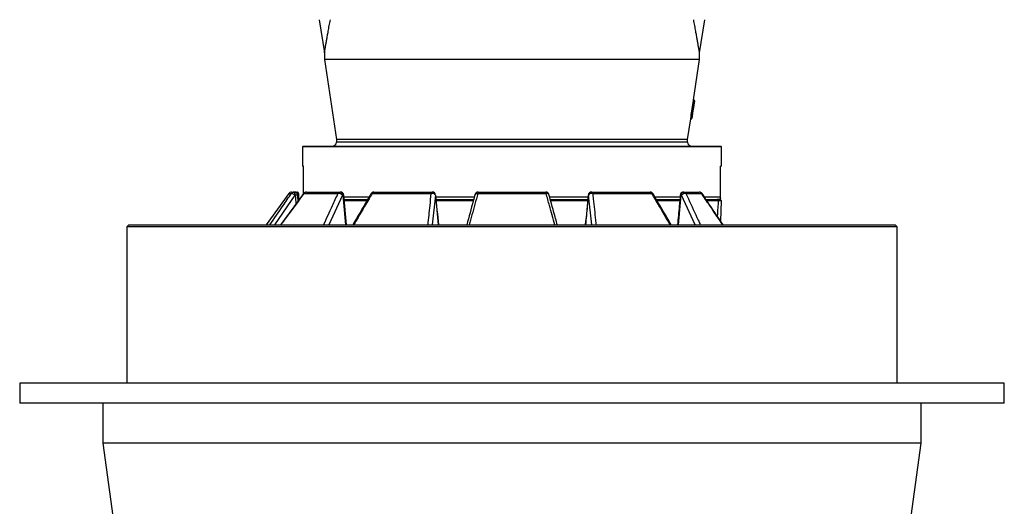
# Model space of a CAD drawing. Header units: millimetres. Extents: x 1228 to 2708, y 240 to 3424.
# Tile 3 of 7: x 1228 to 2708, y 1000 to 1732. Entities that reach past the tile are written whole.
import ezdxf

# ---------------------------------------------------------------- set-up
doc = ezdxf.new("R2010")
doc.units = ezdxf.units.MM

msp = doc.modelspace()

# ---------------------------------------------------------------- linework, layer by layer
at = {"color": 7, "linetype": 'Continuous', "lineweight": 25}
for p, q in [((1678.1, 1731.5), (1686.1, 1681.5)), ((2250.1, 1681.5), (2258.1, 1731.5)), ((1686.1, 1681.6), (1686.1, 1671.5)), ((2250.1, 1671.5), (2250.1, 1681.6)), ((1686.1, 1671.5), (1704.1, 1551.5)), ((2250.1, 1671.5), (1686.1, 1671.5)), ((2241, 1610.9), (2250.1, 1671.5)), ((2239.4, 1596.9), (2241.4, 1609.8)), ((2242.4, 1609.6), (2240.4, 1596.8)), ((2240.9, 1609.9), (2241.4, 1609.8)), ((2241, 1610.9), (2241.5, 1610.8)), ((2241.4, 1609.8), (2241.5, 1610.8)), ((2242.4, 1609.6), (2241.4, 1609.8)), ((2237.4, 1583), (2239.1, 1594.6)), ((2240.1, 1594.8), (2238.4, 1583.3)), ((2238.5, 1594.6), (2239.1, 1594.6)), ((2238.7, 1596), (2239.3, 1596)), ((2238.9, 1597), (2239.4, 1596.9)), ((2239.1, 1594.6), (2239.3, 1596)), ((2239.3, 1596), (2239.4, 1596.9)), ((2240.4, 1596.8), (2239.4, 1596.9)), ((2240.4, 1596.8), (2240.1, 1594.8)), ((2232.1, 1551.5), (2236.8, 1582.5)), ((2236.8, 1582.5), (2237.3, 1582.5)), ((2236.9, 1583.1), (2237.4, 1583)), ((1654.1, 1541.5), (1653.1, 1540.5)), ((1653.1, 1540.5), (1653.1, 1511.5)), ((2283.1, 1540.5), (1653.1, 1540.5)), ((1654.1, 1541.5), (2282.1, 1541.5)), ((1704.1, 1551.5), (1704.1, 1547.5)), ((2232.1, 1551.5), (1704.1, 1551.5)), ((2232.1, 1547.5), (2232.1, 1551.5)), ((2283.1, 1540.5), (2282.1, 1541.5)), ((2283.1, 1511.5), (2283.1, 1540.5)), ((1654.6, 1511.5), (1653.1, 1511.5)), ((1654.6, 1469.8), (1654.6, 1511.5)), ((2283.1, 1511.5), (2281.7, 1511.5)), ((2281.7, 1465), (2281.7, 1511.5)), ((1632.6, 1470.5), (1598.4, 1423.3)), ((1636.7, 1472.5), (1640.6, 1472.5)), ((1640.6, 1472.5), (1641.1, 1472.5)), ((1642.4, 1468), (1641.9, 1468)), ((1646.7, 1459.1), (1646.1, 1467.8)), ((1647.2, 1470.6), (1647.2, 1470.6)), ((1647.2, 1467.8), (1647.4, 1460.1)), ((1655.3, 1470.5), (1706.7, 1470.5)), ((1659.1, 1472.5), (1709.8, 1472.5)), ((1709.8, 1472.5), (1710.2, 1472.5)), ((1713.7, 1468), (1713.3, 1468)), ((1719.3, 1423.3), (1715.2, 1468)), ((1757.9, 1470.5), (1846.8, 1470.5)), ((1760.4, 1472.5), (1848.3, 1472.5)), ((1848.3, 1472.5), (1848.4, 1472.5)), ((1853.2, 1468), (1853.1, 1468)), ((1857.7, 1423.3), (1853.4, 1468)), ((1916.8, 1470.5), (2019.5, 1470.5)), ((1917.4, 1472.5), (2018.8, 1472.5)), ((2083.2, 1468), (2083, 1468)), ((2087.8, 1472.5), (2088, 1472.5)), ((2088, 1472.5), (2175.8, 1472.5)), ((2089.4, 1470.5), (2178.4, 1470.5)), ((2222.9, 1468), (2222.5, 1468)), ((2226, 1472.5), (2226.4, 1472.5)), ((2226.4, 1472.5), (2249.6, 1472.5)), ((2229.6, 1470.5), (2253.1, 1470.5)), ((1753, 1465), (1715.4, 1465)), ((1749.8, 1459.5), (1715.9, 1459.5)), ((1911.5, 1465), (1853.6, 1465)), ((1910, 1459.5), (1854.1, 1459.5)), ((2082.6, 1465), (2024.7, 1465)), ((2082.1, 1459.5), (2026.2, 1459.5)), ((2220.9, 1465), (2183.1, 1465)), ((2220.3, 1459.5), (2186.4, 1459.5)), ((2281.7, 1465), (2257.5, 1465)), ((2278.2, 1459.5), (2261.1, 1459.5)), ((2278.2, 1459.5), (2278.2, 1459.5)), ((2283, 1459.5), (2278.2, 1459.5)), ((2281.1, 1461.4), (2281.7, 1462.5)), ((2281.1, 1461.5), (2281.1, 1461.5)), ((2283, 1459.5), (2281.1, 1461.5)), ((2283, 1459.5), (2281.2, 1461.5)), ((2281.9, 1428.6), (2283, 1459.5)), ((1392.1, 1423.3), (1389.1, 1420.3)), ((1392.1, 1423.3), (2544.1, 1423.3)), ((2547.1, 1420.3), (2544.1, 1423.3)), ((1389.1, 1420.3), (1389.1, 1185.4)), ((2547.1, 1420.3), (1389.1, 1420.3)), ((2547.1, 1185.4), (2547.1, 1420.3)), ((1228.1, 1185.4), (1228.1, 1155.4)), ((1968.1, 1185.4), (1228.1, 1185.4)), ((2708.1, 1185.4), (1968.1, 1185.4)), ((2708.1, 1155.4), (2708.1, 1185.4)), ((1968.1, 1155.4), (1228.1, 1155.4)), ((1353.1, 1155.4), (1353.1, 1095.4)), ((2708.1, 1155.4), (1968.1, 1155.4)), ((2583.1, 1095.4), (2583.1, 1155.4)), ((1353.1, 1095.4), (1368.1, 985.4)), ((2583.1, 1095.4), (1353.1, 1095.4)), ((2568.1, 985.4), (2583.1, 1095.4))]:
    msp.add_line(p, q, dxfattribs=at)
at = {"color": 1, "linetype": 'Continuous', "lineweight": 25}
for p, q in [((2237.3, 1582.5), (2237.4, 1583)), ((2232.1, 1547.5), (1704.1, 1547.5)), ((1641.9, 1468), (1611.1, 1423.3)), ((1632.6, 1470.5), (1636.6, 1470.5)), ((1646.1, 1467.8), (1646.3, 1467.8)), ((1646.4, 1462.7), (1646.3, 1467.8)), ((1713.3, 1468), (1692.8, 1423.3)), ((1853.1, 1468), (1848.3, 1423.3)), ((2087.9, 1423.3), (2083.2, 1468)), ((2243.5, 1423.3), (2222.9, 1468)), ((2281.9, 1428.6), (2283, 1459.5))]:
    msp.add_line(p, q, dxfattribs=at)
at = {"color": 7, "linetype": 'Continuous', "lineweight": 25, "flags": 128}
for points in [[(2238.9, 1597), (2239.1, 1598.3), (2240.9, 1609.9)], [(2239.1, 1594.6), (2239.3, 1594.5), (2239.5, 1594.5), (2239.6, 1594.5), (2239.8, 1594.6), (2239.9, 1594.6), (2240, 1594.7), (2240.1, 1594.7), (2240.1, 1594.8)], [(2237.4, 1583), (2237.6, 1583), (2237.7, 1583), (2237.9, 1583), (2238.1, 1583.1), (2238.2, 1583.1), (2238.3, 1583.2), (2238.4, 1583.2), (2238.4, 1583.3)], [(1641.9, 1468), (1641, 1468.5), (1640.2, 1469.1), (1639.4, 1469.6), (1638.6, 1469.9), (1637.9, 1470.2), (1637.3, 1470.4), (1636.9, 1470.5), (1636.6, 1470.5)], [(1641.9, 1468), (1641.8, 1468.9), (1641.7, 1469.7), (1641.6, 1470.5), (1641.4, 1471.2), (1641.3, 1471.8), (1641, 1472.2), (1640.8, 1472.4), (1640.6, 1472.5)], [(1642.4, 1468), (1642.4, 1468.9), (1642.3, 1469.7), (1642.2, 1470.5), (1642, 1471.2), (1641.8, 1471.8), (1641.6, 1472.2), (1641.4, 1472.4), (1641.1, 1472.5)], [(1645.8, 1470.7), (1645.8, 1471.1), (1645.7, 1471.4), (1645.7, 1471.7), (1645.6, 1472), (1645.5, 1472.2), (1645.4, 1472.4), (1645.3, 1472.5), (1645.2, 1472.5)], [(1646.3, 1467.8), (1646.5, 1467.8), (1646.7, 1467.8), (1646.9, 1467.8), (1647.1, 1467.8), (1647.2, 1467.8), (1647.2, 1467.8), (1647.3, 1467.8), (1647.2, 1467.8)], [(1713.3, 1468), (1713.2, 1468.9), (1713, 1469.7), (1712.6, 1470.5), (1712.2, 1471.2), (1711.7, 1471.8), (1711.1, 1472.2), (1710.5, 1472.4), (1709.8, 1472.5)], [(1713.7, 1468), (1713.6, 1468.9), (1713.4, 1469.7), (1713, 1470.5), (1712.6, 1471.2), (1712.1, 1471.8), (1711.5, 1472.2), (1710.9, 1472.4), (1710.2, 1472.5)], [(1846.8, 1470.5), (1846.9, 1470.9), (1847.1, 1471.3), (1847.3, 1471.7), (1847.4, 1472), (1847.6, 1472.2), (1847.8, 1472.4), (1848.1, 1472.5), (1848.3, 1472.5)], [(2088, 1472.5), (2088.2, 1472.5), (2088.4, 1472.4), (2088.6, 1472.2), (2088.8, 1472), (2089, 1471.7), (2089.2, 1471.3), (2089.3, 1470.9), (2089.4, 1470.5)], [(2222.5, 1468), (2222.6, 1468.9), (2222.9, 1469.7), (2223.2, 1470.5), (2223.6, 1471.2), (2224.2, 1471.8), (2224.8, 1472.2), (2225.4, 1472.4), (2226, 1472.5)], [(2222.9, 1468), (2223, 1468.9), (2223.3, 1469.7), (2223.6, 1470.5), (2224, 1471.2), (2224.6, 1471.8), (2225.2, 1472.2), (2225.8, 1472.4), (2226.4, 1472.5)]]:
    msp.add_lwpolyline(points, dxfattribs=at)
at = {"color": 1, "linetype": 'Continuous', "lineweight": 25, "flags": 128}
for points in [[(1655.1, 1470.5), (1655.1, 1470.5), (1655.3, 1470.5)], [(1853.2, 1468), (1853.4, 1468), (1853.4, 1468)], [(1912.6, 1468.9), (1912.7, 1469.1), (1913, 1469.6), (1913.5, 1469.9), (1914.2, 1470.2), (1915, 1470.4), (1915.8, 1470.5), (1916.8, 1470.5)], [(2023.7, 1468.8), (2023.6, 1469.1), (2023.2, 1469.6), (2022.7, 1469.9), (2022.1, 1470.2), (2021.3, 1470.4), (2020.4, 1470.5), (2019.5, 1470.5)], [(2083, 1468), (2082.9, 1468), (2082.9, 1468)], [(2253.8, 1470.3), (2253.7, 1470.4), (2253.5, 1470.5), (2253.1, 1470.5)]]:
    msp.add_lwpolyline(points, dxfattribs=at)
at = {"color": 7, "linetype": 'Continuous', "lineweight": 25}
for centre, radius, start, end in [((2241.4, 1609.8), 1, 351.4692, 81.4692), ((2239.1, 1595), 1, 351.4692, 81.4692), ((2237.4, 1583.5), 1, 261.4692, 351.4692), ((1698.1, 1547.5), 6, 270, 0), ((2238.1, 1547.5), 6, 180, 270), ((1636.7, 1467.5), 5, 90, 144), ((1640.6, 1467.6), 4.92, 90.0983, 144.4526), ((1641.1, 1467.5), 5, 3.683, 90), ((1645.2, 1470.5), 2, 1.6912, 90), ((1659.1, 1467.5), 5, 90, 143.5824), ((1659.2, 1467.9), 4.57, 90.6264, 146.6876), ((1710, 1468.8), 3.72, 92.7667, 153.5865), ((1707.1, 1461.5), 8.92, 45.8956, 92.9894), ((1710.2, 1467.5), 5, 5.2796, 90), ((1760.4, 1467.5), 5, 90, 149.6575), ((1760.8, 1469.5), 3.03, 96.5391, 161.693), ((1848, 1464.3), 6.26, 35.5797, 100.9192), ((1848.2, 1467.6), 4.9, 3.9146, 89.104), ((1848.4, 1467.5), 5, 5.4659, 90), ((1848.3, 1467.6), 4.9, 3.9146, 89.104), ((1917.4, 1467.5), 5, 90, 164.5643), ((1919.7, 1470.7), 2.91, 141.5485, 185.0246), ((2018.8, 1467.5), 5, 15.4357, 90), ((2016.6, 1470.7), 2.91, 354.9754, 38.4515), ((2087.8, 1467.5), 5, 90, 174.5341), ((2087.9, 1467.6), 4.9, 90.896, 176.0854), ((2088.1, 1467.6), 4.9, 90.896, 176.0854), ((2088.3, 1464.3), 6.26, 79.0808, 144.4203), ((2175.8, 1467.5), 5, 30.3425, 90), ((2175.5, 1469.5), 3.03, 18.307, 83.4609), ((2226, 1467.5), 5, 90, 174.7204), ((2229.1, 1461.5), 8.92, 87.0106, 134.1044), ((2226.3, 1468.8), 3.72, 26.4135, 87.2333), ((2249.6, 1467.5), 5, 34.0489, 90), ((2249.5, 1468.4), 4.09, 29.7157, 88.3612)]:
    msp.add_arc(centre, radius, start, end, dxfattribs=at)
at = {"color": 1, "linetype": 'Continuous', "lineweight": 25}
for centre, radius, start, end in [((1644, 1457.9), 10.2, 77.7507, 98.7024), ((1646.2, 1467.7), 3.01, 70.8943, 97.6932), ((1714.6, 1462.7), 5.33, 83.0974, 98.8113), ((1757.3, 1468.9), 1.68, 70.1716, 135.9715), ((2178.9, 1468.9), 1.68, 43.8347, 109.8681), ((2221.7, 1462.7), 5.33, 81.1887, 96.9027)]:
    msp.add_arc(centre, radius, start, end, dxfattribs=at)
at = {"color": 7, "linetype": 'Continuous', "lineweight": 25}
for centre, major_axis, ratio, start_param, end_param in [((1961.2, 1839.1), (-26.1, 667.5), 0.433334, 4.301879, 4.320504), ((1968.1, -7524.6), (313.8, 9020.4), 0.00304, 0.08988, 0.114914)]:
    msp.add_ellipse(centre, major_axis=major_axis, ratio=ratio, start_param=start_param, end_param=end_param, dxfattribs=at)
at = {"color": 1, "linetype": 'Continuous', "lineweight": 25}
for centre, major_axis, ratio, start_param, end_param in [((1894.6, 4363.3), (-125.5, 5516.4), 0.067633, 2.121808, 2.124689), ((1767.2, 4363.3), (-342.1, 5516.4), 0.049347, 2.120286, 2.12982), ((1693.7, 4363.3), (-466.3, 5516.4), 0.018003, 2.121825, 2.131359), ((2242.6, 4363.3), (466.3, 5516.4), 0.018003, 4.151827, 4.161361), ((2169, 4363.3), (342.1, 5516.4), 0.049347, 4.153365, 4.162899)]:
    msp.add_ellipse(centre, major_axis=major_axis, ratio=ratio, start_param=start_param, end_param=end_param, dxfattribs=at)
at = {"color": 7, "linetype": 'Continuous', "lineweight": 25}
for points, knots in [([(1686.1, 1681.6), (1686.1, 1681.6), (1686.1, 1681.5), (1686.2, 1682), (1686.4, 1682.9), (1686.6, 1684.3), (1686.9, 1686.2), (1687.3, 1688.5), (1687.9, 1691.7), (1688.7, 1696), (1689.6, 1701.5), (1690.7, 1707.5), (1692, 1714.6), (1693.4, 1722.5), (1694.5, 1728.5), (1695.1, 1731.5)], [0, 0, 0, 0, 0.029184, 0.081191, 0.133664, 0.190056, 0.246905, 0.304966, 0.36335, 0.458683, 0.554785, 0.652603, 0.750789, 0.875222, 1, 1, 1, 1]), ([(2250.1, 1681.6), (2250.1, 1681.6), (2250.1, 1681.5), (2250, 1682), (2249.9, 1682.9), (2249.6, 1684.3), (2249.3, 1686.2), (2248.9, 1688.5), (2248.3, 1691.7), (2247.6, 1696), (2246.6, 1701.5), (2245.5, 1707.5), (2244.3, 1714.6), (2242.8, 1722.5), (2241.7, 1728.5), (2241.2, 1731.5)], [0, 0, 0, 0, 0.0291841, 0.0811909, 0.1336642, 0.1900558, 0.2469054, 0.3049655, 0.3633505, 0.4586826, 0.5547855, 0.6526027, 0.7507894, 0.8752222, 1, 1, 1, 1]), ([(2240.9, 1609.9), (2240.9, 1610), (2240.9, 1610.1), (2240.9, 1610.4), (2240.9, 1610.5), (2241, 1610.7), (2241, 1610.7), (2241, 1610.8), (2241, 1610.9), (2241, 1610.9)], [0, 0, 0, 0, 0.25, 0.25, 0.5, 0.5, 0.75, 0.75, 1, 1, 1, 1]), ([(2238.5, 1594.6), (2238.5, 1594.8), (2238.6, 1595), (2238.6, 1595.3), (2238.6, 1595.4), (2238.7, 1595.7), (2238.7, 1595.8), (2238.7, 1596), (2238.7, 1596), (2238.7, 1596)], [0, 0, 0, 0, 0.25, 0.25, 0.5, 0.5, 0.75, 0.75, 1, 1, 1, 1]), ([(2238.8, 1596), (2238.8, 1596), (2238.8, 1596.1), (2238.8, 1596.2), (2238.8, 1596.2), (2238.8, 1596.4), (2238.9, 1596.5), (2238.9, 1596.8), (2238.9, 1596.9), (2238.9, 1597)], [0, 0, 0, 0, 0.25, 0.25, 0.5, 0.5, 0.75, 0.75, 1, 1, 1, 1]), ([(2236.8, 1582.5), (2236.8, 1582.5), (2236.8, 1582.5), (2236.8, 1582.7), (2236.8, 1582.9), (2236.9, 1583), (2236.9, 1583.1)], [0, 0, 0, 0, 0.18873, 0.486071, 0.783414, 1, 1, 1, 1]), ([(1655.1, 1470.5), (1652.8, 1467.3), (1641.2, 1451.6), (1629.6, 1435.9), (1620.4, 1423.3)], [0, 0, 0, 0, 0.200369, 1, 1, 1, 1]), ([(1641.3, 1472.5), (1641.6, 1472.5), (1642.4, 1472.5), (1643.7, 1472.5), (1644.8, 1472.5), (1645.2, 1472.5)], [0, 0, 0, 0, 0.316471, 0.782434, 1, 1, 1, 1]), ([(1646.3, 1467.8), (1646.2, 1468.3), (1646.2, 1468.8), (1646, 1469.8), (1645.9, 1470.2), (1645.8, 1470.7)], [0, 0, 0, 0, 0.5, 0.5, 1, 1, 1, 1]), ([(1647.2, 1470.6), (1647.2, 1470.1), (1647.2, 1469.6), (1647.2, 1468.7), (1647.2, 1468.3), (1647.2, 1467.8)], [0, 0, 0, 0, 0.5, 0.5, 1, 1, 1, 1]), ([(1756.1, 1470), (1754.3, 1466.9), (1745.2, 1451.3), (1736.1, 1435.8), (1728.8, 1423.3)], [0, 0, 0, 0, 0.202255, 1, 1, 1, 1]), ([(1912.6, 1468.9), (1911.7, 1465.7), (1907.5, 1450.5), (1903.4, 1435.4), (1900.1, 1423.3)], [0, 0, 0, 0, 0.2075282, 1, 1, 1, 1]), ([(2036.2, 1423.3), (2035.4, 1426.4), (2031.2, 1441.6), (2027, 1456.8), (2023.7, 1468.8)], [0, 0, 0, 0, 0.202893, 1, 1, 1, 1]), ([(2082.9, 1468), (2082.3, 1462.4), (2080.9, 1447.5), (2079.5, 1432.6), (2078.6, 1423.3)], [0, 0, 0, 0, 0.37552, 1, 1, 1, 1]), ([(2207.4, 1423.3), (2205.4, 1426.8), (2196.3, 1442.4), (2187.2, 1457.9), (2180.1, 1470)], [0, 0, 0, 0, 0.223196, 1, 1, 1, 1]), ([(2221.1, 1468), (2220.5, 1462.4), (2219.2, 1447.5), (2217.8, 1432.6), (2216.9, 1423.3)], [0, 0, 0, 0, 0.375655, 1, 1, 1, 1]), ([(2285.5, 1423.3), (2278.9, 1433.1), (2268.3, 1448.8), (2257.7, 1464.5), (2253.8, 1470.3)], [0, 0, 0, 0, 0.627065, 1, 1, 1, 1]), ([(1715.8, 1461.5), (1717.1, 1461.5), (1722.4, 1461.5), (1732.7, 1461.5), (1743.2, 1461.5), (1749.7, 1461.5), (1751.1, 1461.5)], [0, 0, 0, 0, 0.128026, 0.508917, 0.889808, 1, 1, 1, 1]), ([(1854, 1461.5), (1858.5, 1461.5), (1869.3, 1461.5), (1887.1, 1461.5), (1901.5, 1461.5), (1909.4, 1461.5), (1910.6, 1461.5)], [0, 0, 0, 0, 0.244744, 0.592214, 0.939685, 1, 1, 1, 1]), ([(2025.7, 1461.5), (2026.8, 1461.5), (2034.8, 1461.5), (2049.2, 1461.5), (2066.9, 1461.5), (2077.8, 1461.5), (2082.2, 1461.5)], [0, 0, 0, 0, 0.060429, 0.407853, 0.755277, 1, 1, 1, 1]), ([(2185.1, 1461.5), (2186.6, 1461.5), (2193, 1461.5), (2203.5, 1461.5), (2213.9, 1461.5), (2219.1, 1461.5), (2220.5, 1461.5)], [0, 0, 0, 0, 0.110638, 0.491316, 0.871994, 1, 1, 1, 1]), ([(2259.7, 1461.5), (2261, 1461.5), (2264.4, 1461.5), (2268.8, 1461.5), (2273.3, 1461.5), (2275.4, 1461.5), (2276.5, 1461.5)], [0, 0, 0, 0, 0.168935, 0.445956, 0.722978, 1, 1, 1, 1]), ([(2281.1, 1461.5), (2281.1, 1461.5), (2281.1, 1461.5), (2281.1, 1461.5), (2281.1, 1461.5), (2281, 1461.5), (2281, 1461.5), (2280.9, 1461.5), (2280.9, 1461.5), (2280.8, 1461.5), (2280.7, 1461.5), (2280.6, 1461.5), (2280.5, 1461.5), (2280.4, 1461.5), (2280.3, 1461.5), (2280.2, 1461.5), (2280, 1461.5), (2279.9, 1461.5), (2279.7, 1461.5), (2279.5, 1461.5), (2279.4, 1461.5), (2279.2, 1461.5), (2279, 1461.5), (2278.8, 1461.5), (2278.6, 1461.5), (2278.3, 1461.5), (2278.1, 1461.5), (2277.8, 1461.5), (2277.6, 1461.5), (2277.3, 1461.5), (2277.1, 1461.5), (2276.8, 1461.5), (2276.6, 1461.5), (2276.5, 1461.5)], [0, 0, 0, 0, 0.032357, 0.064698, 0.097024, 0.129336, 0.161634, 0.193921, 0.226197, 0.258462, 0.290718, 0.322966, 0.355207, 0.387441, 0.41967, 0.451895, 0.484116, 0.516335, 0.548553, 0.58077, 0.612988, 0.645207, 0.677429, 0.709654, 0.741884, 0.774119, 0.806361, 0.83861, 0.870867, 0.903134, 0.935411, 0.967699, 1, 1, 1, 1]), ([(2281.7, 1462.6), (2281.7, 1462.6), (2281.7, 1462.4), (2281.7, 1463.1), (2281.7, 1464.4), (2281.7, 1465)], [0, 0, 0, 0, 0.117942, 0.557817, 1, 1, 1, 1])]:
    msp.add_open_spline(points, degree=3, knots=knots, dxfattribs=at)
at = {"color": 1, "linetype": 'Continuous', "lineweight": 25}
for points, knots in [([(1604, 1423.3), (1610.7, 1432.9), (1621.5, 1448.7), (1632.4, 1464.4), (1636.6, 1470.5)], [0, 0, 0, 0, 0.611905, 1, 1, 1, 1]), ([(1655.3, 1470.5), (1653.4, 1467.8), (1643.5, 1454.4), (1631.9, 1438.7), (1622.3, 1425.7), (1620.6, 1423.3)], [0, 0, 0, 0, 0.170198, 0.85099, 1, 1, 1, 1]), ([(1645.8, 1470.7), (1645.6, 1470.8), (1644.9, 1471.1), (1644.2, 1471.4), (1643.8, 1471.6)], [0, 0, 0, 0, 0.338347, 1, 1, 1, 1]), ([(1685, 1423.3), (1689.4, 1432.9), (1696.6, 1448.7), (1703.9, 1464.4), (1706.7, 1470.5)], [0, 0, 0, 0, 0.6119049, 1, 1, 1, 1]), ([(1757.9, 1470.5), (1756.3, 1467.8), (1748.5, 1454.4), (1739.3, 1438.7), (1731.7, 1425.7), (1730.3, 1423.3)], [0, 0, 0, 0, 0.170198, 0.85099, 1, 1, 1, 1]), ([(1841.9, 1423.3), (1842.9, 1432.9), (1844.5, 1448.7), (1846.2, 1464.4), (1846.8, 1470.5)], [0, 0, 0, 0, 0.611905, 1, 1, 1, 1]), ([(1916.8, 1470.5), (1916.1, 1467.8), (1912.3, 1454.4), (1908, 1438.7), (1904.4, 1425.7), (1903.7, 1423.3)], [0, 0, 0, 0, 0.170198, 0.8509903, 1, 1, 1, 1]), ([(2032.5, 1423.3), (2029.9, 1432.9), (2025.5, 1448.7), (2021.1, 1464.4), (2019.5, 1470.5)], [0, 0, 0, 0, 0.611905, 1, 1, 1, 1]), ([(2089.4, 1470.5), (2089.7, 1467.8), (2091.1, 1454.4), (2092.8, 1438.7), (2094.1, 1425.7), (2094.4, 1423.3)], [0, 0, 0, 0, 0.170198, 0.85099, 1, 1, 1, 1]), ([(2205.9, 1423.3), (2200.3, 1432.9), (2191.1, 1448.7), (2181.9, 1464.4), (2178.4, 1470.5)], [0, 0, 0, 0, 0.611905, 1, 1, 1, 1]), ([(2229.6, 1470.5), (2230.8, 1467.8), (2237, 1454.4), (2244.2, 1438.7), (2250.2, 1425.7), (2251.2, 1423.3)], [0, 0, 0, 0, 0.170198, 0.8509903, 1, 1, 1, 1]), ([(2284.9, 1423.3), (2278.4, 1433), (2267.8, 1448.7), (2257.1, 1464.4), (2253.1, 1470.5)], [0, 0, 0, 0, 0.615732, 1, 1, 1, 1])]:
    msp.add_open_spline(points, degree=3, knots=knots, dxfattribs=at)
at = {"color": 7, "linetype": 'Continuous', "lineweight": 25}
msp.add_open_spline([(2276.5, 1461.5), (2277.1, 1460.9), (2277.6, 1460.2), (2278.2, 1459.5)], degree=3, dxfattribs=at)

doc.saveas('drawing.dxf')
